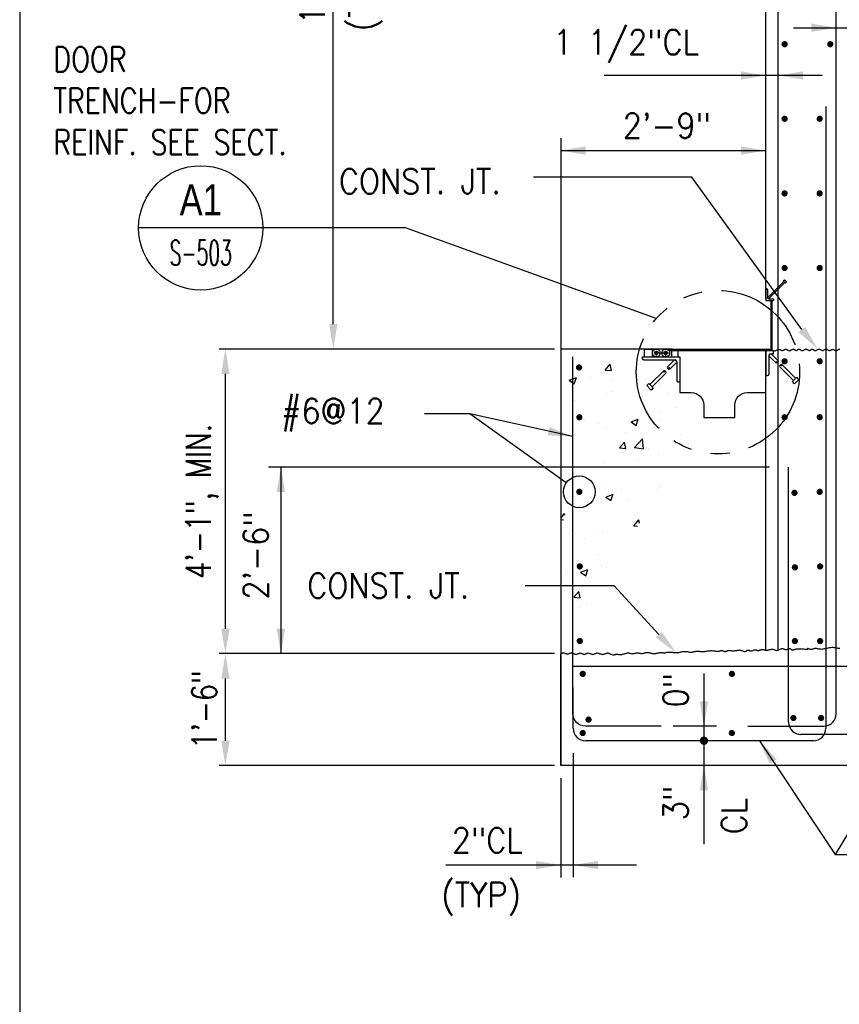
# Model space of a CAD drawing. Header units: inches. Extents: x -9715 to 32893, y -15613 to -1138.
# Tile 166 of 256: x 8851 to 8983, y -5866 to -5708. Entities that reach past the tile are written whole.
import ezdxf
from ezdxf.enums import TextEntityAlignment as Align

# ---------------------------------------------------------------- set-up
doc = ezdxf.new("R2010")
doc.units = ezdxf.units.IN
doc.header["$MEASUREMENT"] = 0
doc.linetypes.add('PHANTOM2', pattern=[1.25, 0.625, -0.125, 0.125, -0.125, 0.125, -0.125])
doc.layers.get('0').update_dxf_attribs({"color": 252})
doc.layers.get('DEFPOINTS').update_dxf_attribs({"color": 11})
for name, color, linetype in [('S-ANNO-TEXT', 2, 'Continuous'), ('S-WALL-RTWL', 2, 'Continuous'), ('S1', 2, 'Continuous'), ('S2', 7, 'Continuous'), ('S3', 4, 'Continuous'), ('S5', 1, 'Continuous'), ('S5R', 1, 'Continuous'), ('S6', 1, 'Continuous'), ('S7', 2, 'Continuous'), ('S7R', 2, 'Continuous')]:
    doc.layers.add(name, color=color, linetype=linetype)
doc.styles.add('125', font='romans.shx', dxfattribs={"width": 0.8, "height": 2})
doc.styles.add('DIM', font='ROMANS.shx', dxfattribs={"width": 0.8})
doc.styles.add('ROMANS', font='ROMANS.shx', dxfattribs={"width": 0.8})
doc.styles.get("Standard").update_dxf_attribs({"font": 'romans.shx', "width": 0.8})
doc.styles.add('TITTEXTL', font='swiss.ttf', dxfattribs={"width": 0.8})
doc.dimstyles.get("Standard").update_dxf_attribs({"dimtxt": 0.18, "dimasz": 0.18, "dimexe": 0.18, "dimexo": 0.0625, "dimgap": 0.09, "dimtad": 0, "dimtih": 1, "dimtoh": 1, "dimdec": 4, "dimzin": 0, "dimdsep": 46, "dimtxsty": 'Standard', "dimcen": 0.09, "dimadec": 0, "dimazin": 0, "dimtfac": 1, "dimtdec": 4, "dimtofl": 0, "dimtmove": 0, "dimatfit": 3, "dimfxl": 1, "dimtolj": 1, "dimtzin": 0, "dimarcsym": 0})

# ---------------------------------------------------------------- blocks, each defined once
blk = doc.blocks.new('*X713')
at = {"color": 0}
for p, q in [((1401.12, 1394.53), (1403.53, 1397.4)), ((1404.11, 1394.26), (1403.53, 1397.4)), ((1401.12, 1394.53), (1404.11, 1394.26)), ((1383.75, 1389.62), (1387.25, 1390.96)), ((1383.75, 1389.62), (1386.24, 1387.94)), ((1385.53, 1387.66), (1385.53, 1387.66)), ((1386.24, 1387.94), (1387.26, 1390.96)), ((1394.13, 1390.94), (1394.13, 1390.94)), ((1404.47, 1390.16), (1404.47, 1390.16)), ((1420.82, 1389.81), (1420.82, 1389.81)), ((1402.24, 1383.36), (1402.24, 1383.36)), ((1404.67, 1384.22), (1404.67, 1384.22)), ((1415.31, 1384.92), (1415.31, 1384.92)), ((1427.91, 1386.88), (1427.91, 1386.88)), ((1431.36, 1383.09), (1431.36, 1383.09)), ((1386.15, 1379.91), (1386.15, 1379.91)), ((1422.89, 1374.59), (1422.89, 1374.59)), ((1427.29, 1373.94), (1427.29, 1373.94)), ((1435.41, 1376.24), (1435.41, 1376.24)), ((1391.31, 1370.44), (1391.31, 1370.44)), ((1398.13, 1368.94), (1398.13, 1368.94)), ((1413.6, 1369.49), (1417.1, 1370.83)), ((1413.6, 1369.49), (1416.09, 1367.81)), ((1416.09, 1367.81), (1417.1, 1370.83)), ((1427.3, 1370.24), (1427.3, 1370.24)), ((1384.18, 1365.52), (1384.18, 1365.52)), ((1401.63, 1366.72), (1401.63, 1366.72)), ((1410.87, 1364.39), (1410.87, 1364.39)), ((1408.06, 1356.92), (1410.47, 1359.79)), ((1411.05, 1356.65), (1410.47, 1359.79)), ((1415.25, 1357.21), (1419.15, 1361.27)), ((1419.7, 1356.52), (1419.15, 1361.27)), ((1437.56, 1363.27), (1437.56, 1363.27)), ((1441.19, 1359.01), (1441.19, 1359.01)), ((1408.06, 1356.92), (1411.05, 1356.66)), ((1409.74, 1354.87), (1409.74, 1354.87)), ((1415.25, 1357.21), (1419.7, 1356.52)), ((1422.26, 1356.52), (1422.26, 1356.52)), ((1401.02, 1350.07), (1401.02, 1350.07)), ((1417.23, 1351.44), (1417.23, 1351.44)), ((1426.7, 1353.59), (1426.7, 1353.59)), ((1388.07, 1346.43), (1388.07, 1346.43)), ((1396.59, 1335.15), (1396.59, 1335.15)), ((1401.13, 1338.85), (1401.13, 1338.85)), ((1409.1, 1336.8), (1409.1, 1336.8)), ((1426.09, 1336.95), (1426.09, 1336.95)), ((1427.82, 1337.72), (1427.82, 1337.72)), ((1428.04, 1339.29), (1428.04, 1339.29)), ((1384.98, 1333.26), (1384.98, 1333.26)), ((1400.42, 1333.43), (1400.42, 1333.43)), ((1401.43, 1333.23), (1401.69, 1333.33)), ((1401.43, 1333.23), (1403.92, 1331.55)), ((1401.69, 1333.33), (1404.93, 1334.57)), ((1403.92, 1331.55), (1404.52, 1333.33)), ((1404.52, 1333.33), (1404.94, 1334.57)), ((1411.68, 1332.13), (1411.68, 1332.13)), ((1379.68, 1323.1), (1381.54, 1325.32)), ((1379.68, 1322.4), (1381.08, 1322.27)), ((1381.69, 1324.53), (1381.54, 1325.32)), ((1415, 1319.31), (1417.41, 1322.18)), ((1415.16, 1321.6), (1415.16, 1321.6)), ((1417.7, 1320.58), (1417.41, 1322.18)), ((1395.95, 1317.08), (1395.95, 1317.08)), ((1399.81, 1316.78), (1399.81, 1316.78)), ((1414.89, 1319.57), (1414.89, 1319.57)), ((1415, 1319.31), (1416.78, 1319.15)), ((1383.43, 1315.43), (1383.43, 1315.43)), ((1391.19, 1313.43), (1391.19, 1313.43)), ((1397.98, 1305.62), (1397.98, 1305.62)), ((1382.8, 1297.36), (1382.8, 1297.36)), ((1389.27, 1296.97), (1392.77, 1298.31)), ((1391.76, 1295.29), (1392.77, 1298.31)), ((1399.2, 1300.14), (1399.2, 1300.14)), ((1401.73, 1299.85), (1401.73, 1299.85)), ((1389.27, 1296.97), (1391.75, 1295.29)), ((1381.45, 1287.88), (1381.45, 1287.88)), ((1386.07, 1284.84), (1388.48, 1287.71)), ((1389.06, 1284.57), (1388.48, 1287.71)), ((1386.07, 1284.84), (1389.06, 1284.57)), ((1387.92, 1283.12), (1387.92, 1283.12)), ((1388.58, 1280.13), (1388.58, 1280.13)), ((1391.99, 1281.16), (1391.99, 1281.16)), ((1379.68, 1261.7), (1379.76, 1261.73))]:
    blk.add_line(p, q, dxfattribs=at)
blk = doc.blocks.new('Anno_Section_A2')
at = {"color": 0, "linetype": 'ByBlock', "lineweight": -2}
blk.add_line((2.5, 0), (-2.5, 0), dxfattribs=at)
blk.add_circle((0, 0), 2.5, dxfattribs=at)
at = {"color": 0, "linetype": 'ByBlock', "lineweight": -2, "style": 'ROMANS', "width": 0.8}
blk.add_attdef('NUMBER', text='', height=1, dxfattribs=at).set_placement((0, 0.5), align=Align.CENTER)
blk.add_attdef('SHEET', text='', height=0.75, dxfattribs=at).set_placement((0, -0.5), align=Align.TOP_CENTER)
blk = doc.blocks.new('*X401')
at = {"color": 0}
for p, q in [((3511.5, 1979.1), (3514.8, 1982.4)), ((3511.6, 1980.3), (3513.6, 1982.3)), ((3512.2, 1977.5), (3516.4, 1981.7)), ((3512.7, 1977), (3516.9, 1981.2)), ((3514.4, 1976.4), (3517.5, 1979.5)), ((3515.8, 1976.7), (3517.2, 1978.1))]:
    blk.add_line(p, q, dxfattribs=at)
blk = doc.blocks.new('*X400')
at = {"color": 0}
for p, q in [((3517.5, 1988.4), (3520.3, 1991.2)), ((3517.9, 1986.6), (3522, 1990.7)), ((3518.4, 1986), (3522.7, 1990.2)), ((3519.9, 1985.2), (3523.4, 1988.8)), ((3521, 1985.2), (3523.4, 1987.7))]:
    blk.add_line(p, q, dxfattribs=at)
blk = doc.blocks.new('*D714')
at = {"layer": 'DEFPOINTS', "color": 0}
for p in [(8884.44, -5761), (8938.4, -5761), (8936.4, -5810)]:
    blk.add_point(p, dxfattribs=at)
at = {"layer": 'S5', "color": 1}
for p, q in [((8937.4, -5761), (8883.44, -5761)), ((8884.44, -5806), (8884.44, -5765)), ((8935.4, -5810), (8883.44, -5810))]:
    blk.add_line(p, q, dxfattribs=at)
for points in [[(8883.77, -5765), (8885.11, -5765), (8884.44, -5761)], [(8883.77, -5806), (8885.11, -5806), (8884.44, -5810)]]:
    blk.add_solid(points, dxfattribs=at)
at = {"layer": 'S5', "color": 2, "insert": (8880.68, -5785.5), "char_height": 4, "attachment_point": 5, "rotation": 90, "style": 'DIM'}
blk.add_mtext('\\A1;4\'-1", MIN.', dxfattribs=at)
blk = doc.blocks.new('*D715')
at = {"layer": 'DEFPOINTS', "color": 0}
for p in [(8884.44, -5810), (8938.4, -5810), (8938.4, -5828)]:
    blk.add_point(p, dxfattribs=at)
at = {"layer": 'S5', "color": 1}
for p, q in [((8937.4, -5810), (8883.44, -5810)), ((8884.44, -5824), (8884.44, -5814)), ((8937.4, -5828), (8883.44, -5828))]:
    blk.add_line(p, q, dxfattribs=at)
for points in [[(8883.77, -5814), (8885.11, -5814), (8884.44, -5810)], [(8883.77, -5824), (8885.11, -5824), (8884.44, -5828)]]:
    blk.add_solid(points, dxfattribs=at)
at = {"layer": 'S5', "color": 2, "insert": (8881.06, -5819), "char_height": 4, "attachment_point": 5, "rotation": 90, "style": 'DIM'}
blk.add_mtext('\\A1;1\'-6"', dxfattribs=at)
blk = doc.blocks.new('*D716')
at = {"layer": 'DEFPOINTS', "color": 0}
for p in [(8901.8, -5641), (8971.4, -5641), (8938.4, -5761)]:
    blk.add_point(p, dxfattribs=at)
at = {"layer": 'S5', "color": 1}
for p, q in [((8970.4, -5641), (8900.8, -5641)), ((8901.8, -5757), (8901.8, -5645)), ((8937.4, -5761), (8900.8, -5761))]:
    blk.add_line(p, q, dxfattribs=at)
for points in [[(8901.13, -5645), (8902.46, -5645), (8901.8, -5641)], [(8901.13, -5757), (8902.46, -5757), (8901.8, -5761)]]:
    blk.add_solid(points, dxfattribs=at)
at = {"layer": 'S5', "color": 2, "insert": (8898.42, -5701), "char_height": 4, "attachment_point": 5, "rotation": 90, "style": 'DIM'}
blk.add_mtext('\\A1;10\'-0"', dxfattribs=at)

msp = doc.modelspace()

# ---------------------------------------------------------------- linework, layer by layer
at = {"layer": 'DEFPOINTS'}
msp.add_lwpolyline([(8851.33849, -5919.41933), (9811.33849, -5919.41933), (9811.33849, -5264.07533), (8851.33849, -5264.07533)], close=True, dxfattribs=at)
at = {"layer": 'S-WALL-RTWL', "color": 3}
msp.add_line((8971.40218, -5768.00324), (8971.40218, -5765.28112), dxfattribs=at)
msp.add_lwpolyline([(8957.56198, -5766.28768), (8957.56198, -5768.00324), (8959.40218, -5768.00324, -0.414213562), (8961.40218, -5770.00324), (8961.40218, -5772.00324), (8966.40218, -5772.00324), (8966.40218, -5770.00324, -0.414213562), (8968.40218, -5768.00324), (8971.40218, -5768.00324)], format="xyb", dxfattribs=at)
at = {"layer": 'S1', "color": 3}
for p, q in [((8971.40218, -5753.00324), (8971.40218, -5553.00324)), ((8956.40218, -5761.00324), (8938.40218, -5761.00324)), ((8938.40218, -5761.00324), (8938.40218, -5828.00324)), ((8971.40218, -5809.43129), (8971.40218, -5761.00324)), ((8971.40218, -5761.25488), (8972.39819, -5761.25488)), ((8938.40218, -5828.00324), (8938.40218, -5810.00324)), ((9072.40218, -5828.00324), (8938.40218, -5828.00324))]:
    msp.add_line(p, q, dxfattribs=at)
at = {"layer": 'S1', "color": 2}
for points in [[(8972.66038, -5761.25488), (8972.74407, -5761.28016), (8972.88861, -5761.28482), (8973.01842, -5761.25737), (8973.13566, -5761.20976), (8973.2425, -5761.15395), (8973.34109, -5761.1019), (8973.4336, -5761.06556), (8973.52188, -5761.05389), (8973.60655, -5761.06381), (8973.68791, -5761.08921), (8973.76626, -5761.12402), (8973.84192, -5761.16213), (8973.91519, -5761.19745), (8973.98638, -5761.2239), (8974.05579, -5761.23537), (8974.12375, -5761.22768), (8974.19066, -5761.20419), (8974.25697, -5761.17016), (8974.32309, -5761.13087), (8974.38946, -5761.09158), (8974.4565, -5761.05756), (8974.52464, -5761.03407), (8974.59432, -5761.02638), (8974.66584, -5761.03798), (8974.73908, -5761.06532), (8974.81379, -5761.10307), (8974.88972, -5761.1459), (8974.96664, -5761.18848), (8975.04429, -5761.22549), (8975.12243, -5761.25161), (8975.20081, -5761.2615), (8975.27919, -5761.25161), (8975.35726, -5761.22549), (8975.43471, -5761.18848), (8975.51125, -5761.1459), (8975.58656, -5761.10307), (8975.66034, -5761.06532), (8975.73229, -5761.03798), (8975.80208, -5761.02638), (8975.86952, -5761.03407), (8975.93475, -5761.05756), (8975.99803, -5761.09158), (8976.05958, -5761.13087), (8976.11967, -5761.17016), (8976.17853, -5761.20419), (8976.23641, -5761.22768), (8976.29356, -5761.23537), (8976.3502, -5761.22378), (8976.40654, -5761.19651), (8976.46275, -5761.15896), (8976.51903, -5761.1165), (8976.57555, -5761.07454), (8976.6325, -5761.03846), (8976.69007, -5761.01364), (8976.74843, -5761.00548), (8976.80777, -5761.01754), (8976.86827, -5761.04613), (8976.93013, -5761.08575), (8976.99351, -5761.13087), (8977.05861, -5761.176), (8977.12561, -5761.21561), (8977.19469, -5761.24421), (8977.26604, -5761.25627), (8977.33971, -5761.24811), (8977.41522, -5761.22329), (8977.49195, -5761.1872), (8977.56929, -5761.14524), (8977.64664, -5761.10279), (8977.72337, -5761.06524), (8977.79887, -5761.03797), (8977.87254, -5761.02638), (8977.94389, -5761.03408), (8978.01297, -5761.05764), (8978.07997, -5761.09186), (8978.14507, -5761.13153), (8978.20846, -5761.17144), (8978.27031, -5761.20639), (8978.33082, -5761.23118), (8978.39016, -5761.2406), (8978.44853, -5761.23118), (8978.50616, -5761.20639), (8978.56331, -5761.17144), (8978.62021, -5761.13153), (8978.67711, -5761.09186), (8978.73425, -5761.05764), (8978.79189, -5761.03408), (8978.85026, -5761.02638), (8978.90959, -5761.03797), (8978.97002, -5761.06524), (8979.03168, -5761.10279), (8979.09469, -5761.14524), (8979.15916, -5761.1872), (8979.22523, -5761.22329), (8979.29302, -5761.24811), (8979.36264, -5761.25627), (8979.43416, -5761.24421), (8979.50733, -5761.21561), (8979.58184, -5761.176), (8979.6574, -5761.13087), (8979.73369, -5761.08575), (8979.81041, -5761.04613), (8979.88725, -5761.01754), (8979.96391, -5761.00548), (8980.04011, -5761.01363), (8980.1157, -5761.03838), (8980.19055, -5761.07427), (8980.26455, -5761.11585), (8980.33756, -5761.15768), (8980.40947, -5761.19431), (8980.48016, -5761.22028), (8980.5495, -5761.23015), (8980.61745, -5761.22027), (8980.68429, -5761.19423), (8980.7504, -5761.15741), (8980.81615, -5761.1152), (8980.88189, -5761.07299), (8980.948, -5761.03617), (8981.01485, -5761.01013), (8981.0828, -5761.00025), (8981.1521, -5761.01015), (8981.2225, -5761.03634), (8981.29363, -5761.07354), (8981.36513, -5761.1165), (8981.43664, -5761.15996), (8981.50777, -5761.19863), (8981.57817, -5761.22727), (8981.64747, -5761.2406), (8981.71541, -5761.23508), (8981.78218, -5761.21406), (8981.8481, -5761.18264), (8981.91346, -5761.1459), (8981.97859, -5761.1089), (8982.04377, -5761.07675), (8982.10932, -5761.05451), (8982.17554, -5761.04728), (8982.24265, -5761.05842), (8982.3105, -5761.0845), (8982.37884, -5761.12038), (8982.44742, -5761.16092), (8982.516, -5761.20096), (8982.58434, -5761.23537), (8982.65218, -5761.25901), (8982.7193, -5761.26672), (8982.78548, -5761.25511), (8982.85074, -5761.2277), (8982.91515, -5761.18976), (8982.97876, -5761.14655), (8983.04163, -5761.10334), (8983.10383, -5761.0654), (8983.16542, -5761.03799), (8983.22645, -5761.02638), (8983.28706, -5761.03407)], [(8938.40218, -5810.00324), (8938.5595, -5809.8994), (8938.70125, -5809.85), (8938.8298, -5809.84343), (8938.9475, -5809.86805), (8939.05672, -5809.91223), (8939.15983, -5809.96435), (8939.2592, -5810.01278), (8939.35717, -5810.04588), (8939.45566, -5810.05497), (8939.55463, -5810.04318), (8939.65361, -5810.01656), (8939.75209, -5809.98119), (8939.8496, -5809.94312), (8939.94563, -5809.90842), (8940.0397, -5809.88315), (8940.13132, -5809.87338), (8940.22019, -5809.88327), (8940.30679, -5809.9094), (8940.3918, -5809.94643), (8940.47589, -5809.98903), (8940.55973, -5810.03188), (8940.64401, -5810.06964), (8940.72938, -5810.09699), (8940.81654, -5810.1086), (8940.90591, -5810.10089), (8940.997, -5810.07732), (8941.08907, -5810.04309), (8941.18138, -5810.0034), (8941.2732, -5809.96348), (8941.3638, -5809.92851), (8941.45243, -5809.90371), (8941.53837, -5809.89429), (8941.6211, -5809.90372), (8941.70102, -5809.92859), (8941.77872, -5809.96375), (8941.85483, -5810.00406), (8941.92996, -5810.04436), (8942.00472, -5810.07953), (8942.07973, -5810.10439), (8942.1556, -5810.11383), (8942.23284, -5810.10439), (8942.31162, -5810.07953), (8942.39199, -5810.04436), (8942.47401, -5810.00406), (8942.55776, -5809.96375), (8942.64328, -5809.92859), (8942.73063, -5809.90372), (8942.81989, -5809.89429), (8942.91102, -5809.90372), (8943.00362, -5809.92859), (8943.0972, -5809.96375), (8943.19127, -5810.00406), (8943.28534, -5810.04436), (8943.37892, -5810.07953), (8943.47152, -5810.10439), (8943.56265, -5810.11383), (8943.65203, -5810.10439), (8943.74025, -5810.07953), (8943.8281, -5810.04436), (8943.91638, -5810.00406), (8944.00588, -5809.96375), (8944.09741, -5809.92859), (8944.19175, -5809.90372), (8944.28972, -5809.89429), (8944.39181, -5809.90372), (8944.49739, -5809.92859), (8944.60555, -5809.96375), (8944.71536, -5810.00406), (8944.82591, -5810.04436), (8944.93628, -5810.07953), (8945.04554, -5810.10439), (8945.15278, -5810.11383), (8945.2573, -5810.10439), (8945.35931, -5810.07953), (8945.45924, -5810.04436), (8945.55751, -5810.00406), (8945.65455, -5809.96375), (8945.7508, -5809.92859), (8945.84668, -5809.90372), (8945.94262, -5809.89429), (8946.03893, -5809.90383), (8946.13547, -5809.92945), (8946.23197, -5809.96664), (8946.32817, -5810.0109), (8946.42379, -5810.05773), (8946.51858, -5810.10262), (8946.61227, -5810.14107), (8946.70459, -5810.16858), (8946.7954, -5810.18189), (8946.88504, -5810.18281), (8946.97398, -5810.1744), (8947.06267, -5810.15969), (8947.15158, -5810.14176), (8947.24118, -5810.12365), (8947.33192, -5810.10842), (8947.42427, -5810.09912), (8947.51863, -5810.09787), (8947.61514, -5810.10298), (8947.71387, -5810.11183), (8947.81491, -5810.1218), (8947.91833, -5810.13026), (8948.0242, -5810.13459), (8948.13262, -5810.13217), (8948.24365, -5810.12036), (8948.35719, -5810.09755), (8948.47244, -5810.06605), (8948.58841, -5810.02921), (8948.7041, -5809.99033), (8948.81854, -5809.95275), (8948.93073, -5809.9198), (8949.03969, -5809.89479), (8949.14443, -5809.88106), (8949.24432, -5809.88081), (8949.34018, -5809.8918), (8949.43316, -5809.91064), (8949.52445, -5809.93398), (8949.61521, -5809.95845), (8949.70661, -5809.98067), (8949.79981, -5809.99729), (8949.896, -5810.00492), (8949.99597, -5810.00126), (8950.09905, -5809.9882), (8950.2042, -5809.96869), (8950.31037, -5809.94568), (8950.41653, -5809.92211), (8950.52163, -5809.90093), (8950.62464, -5809.8851), (8950.72452, -5809.87754), (8950.82056, -5809.88024), (8950.91347, -5809.89123), (8951.00428, -5809.90755), (8951.09403, -5809.92627), (8951.18378, -5809.94443), (8951.27455, -5809.95909), (8951.36739, -5809.96729), (8951.46333, -5809.9661), (8951.56318, -5809.95361), (8951.6667, -5809.93212), (8951.77342, -5809.90499), (8951.88286, -5809.87556), (8951.99457, -5809.8472), (8952.10805, -5809.82324), (8952.22284, -5809.80704), (8952.33846, -5809.80195), (8952.45457, -5809.81018), (8952.57138, -5809.82938), (8952.6892, -5809.85608), (8952.80838, -5809.88677), (8952.92923, -5809.91799), (8953.05211, -5809.94622), (8953.17733, -5809.96801), (8953.30523, -5809.97984), (8953.43588, -5809.97929), (8953.56836, -5809.96813), (8953.70148, -5809.94916), (8953.83406, -5809.92519), (8953.96492, -5809.89903), (8954.09286, -5809.87351), (8954.21672, -5809.85143), (8954.3353, -5809.8356), (8954.44775, -5809.82801), (8954.55452, -5809.82738), (8954.6564, -5809.83161), (8954.75418, -5809.83858), (8954.84863, -5809.84619), (8954.94053, -5809.85233), (8955.03068, -5809.8549), (8955.11985, -5809.85178), (8955.20891, -5809.8416), (8955.29909, -5809.82582), (8955.39169, -5809.80665), (8955.48802, -5809.78627), (8955.58939, -5809.76687), (8955.6971, -5809.75066), (8955.81246, -5809.73983), (8955.93678, -5809.73656), (8956.07086, -5809.74224), (8956.21347, -5809.75494), (8956.36287, -5809.77192), (8956.51731, -5809.79045), (8956.67507, -5809.80779), (8956.83441, -5809.82119), (8956.99357, -5809.82791), (8957.15084, -5809.82522), (8957.30483, -5809.81137), (8957.45568, -5809.78854), (8957.60388, -5809.75994), (8957.74992, -5809.72875), (8957.89431, -5809.69816), (8958.03754, -5809.67136), (8958.18011, -5809.65152), (8958.32251, -5809.64185), (8958.46508, -5809.64444), (8958.60748, -5809.65705), (8958.7492, -5809.67636), (8958.88976, -5809.69904), (8959.02865, -5809.72175), (8959.16537, -5809.74119), (8959.29942, -5809.75401), (8959.4303, -5809.75689), (8959.55762, -5809.74759), (8959.6815, -5809.72822), (8959.80214, -5809.70197), (8959.91977, -5809.67204), (8960.0346, -5809.64162), (8960.14685, -5809.61391), (8960.25675, -5809.59211), (8960.3645, -5809.5794), (8960.47053, -5809.57795), (8960.5761, -5809.58584), (8960.68266, -5809.60011), (8960.79168, -5809.61779), (8960.9046, -5809.63594), (8961.0229, -5809.65158), (8961.14801, -5809.66177), (8961.28142, -5809.66354), (8961.42405, -5809.65491), (8961.57483, -5809.63772), (8961.73215, -5809.61481), (8961.89441, -5809.58899), (8962.06001, -5809.56309), (8962.22735, -5809.53993), (8962.39483, -5809.52234), (8962.56084, -5809.51312), (8962.7239, -5809.51418), (8962.883, -5809.52369), (8963.03723, -5809.53889), (8963.18568, -5809.55701), (8963.32745, -5809.5753), (8963.46164, -5809.59099), (8963.58734, -5809.60132), (8963.70365, -5809.60354), (8963.81002, -5809.59585), (8963.90728, -5809.58032), (8963.99663, -5809.55997), (8964.07925, -5809.53784), (8964.15633, -5809.51697), (8964.22906, -5809.50037), (8964.29863, -5809.49109), (8964.36623, -5809.49215), (8964.43283, -5809.50548), (8964.49857, -5809.52857), (8964.56334, -5809.55781), (8964.62705, -5809.58958), (8964.68963, -5809.62026), (8964.75098, -5809.64624), (8964.81101, -5809.66391), (8964.86963, -5809.66965), (8964.92696, -5809.66104), (8964.984, -5809.64047), (8965.04195, -5809.61153), (8965.102, -5809.57781), (8965.16537, -5809.5429), (8965.23325, -5809.51037), (8965.30685, -5809.48383), (8965.38737, -5809.46686), (8965.47566, -5809.46193), (8965.57116, -5809.46713), (8965.67296, -5809.4794), (8965.78016, -5809.49571), (8965.89183, -5809.51303), (8966.00707, -5809.52831), (8966.12498, -5809.53851), (8966.24463, -5809.54061), (8966.36521, -5809.53259), (8966.48629, -5809.51662), (8966.60754, -5809.49593), (8966.72861, -5809.4737), (8966.84916, -5809.45316), (8966.96886, -5809.43751), (8967.08736, -5809.42996), (8967.20434, -5809.43372), (8967.31939, -5809.45079), (8967.43193, -5809.47836), (8967.54128, -5809.51241), (8967.64679, -5809.54891), (8967.74781, -5809.58386), (8967.84368, -5809.61323), (8967.93374, -5809.63301), (8968.01734, -5809.63917), (8968.0941, -5809.62908), (8968.16483, -5809.60565), (8968.2306, -5809.57316), (8968.29249, -5809.53589), (8968.35159, -5809.49813), (8968.40897, -5809.46418), (8968.46572, -5809.43831), (8968.52291, -5809.42481), (8968.58147, -5809.42658), (8968.64175, -5809.44097), (8968.7039, -5809.46394), (8968.76812, -5809.49146), (8968.83458, -5809.51947), (8968.90345, -5809.54394), (8968.97492, -5809.56084), (8969.04917, -5809.56612), (8969.12617, -5809.55705), (8969.20511, -5809.5361), (8969.28496, -5809.50706), (8969.3647, -5809.47371), (8969.44331, -5809.43983), (8969.51978, -5809.40921), (8969.59308, -5809.38562), (8969.6622, -5809.37284), (8969.72647, -5809.37345), (8969.78669, -5809.38516), (8969.84405, -5809.40444), (8969.89969, -5809.42781), (8969.95479, -5809.45174), (8970.01052, -5809.47274), (8970.06803, -5809.48729), (8970.1285, -5809.49189), (8970.19292, -5809.48418), (8970.26153, -5809.46634), (8970.33444, -5809.44171), (8970.41171, -5809.41364), (8970.49344, -5809.38546), (8970.5797, -5809.3605), (8970.67058, -5809.34211), (8970.76616, -5809.33362), (8970.86638, -5809.33724), (8970.9706, -5809.35064), (8971.07804, -5809.37035), (8971.18792, -5809.39293), (8971.29945, -5809.41491), (8971.41186, -5809.43284), (8971.52436, -5809.44324), (8971.63617, -5809.44268), (8971.74661, -5809.42893), (8971.8554, -5809.40478), (8971.96236, -5809.37428), (8972.06732, -5809.34147), (8972.17009, -5809.31037), (8972.2705, -5809.28505), (8972.36836, -5809.26952), (8972.46351, -5809.26784), (8972.55593, -5809.28254), (8972.6463, -5809.31024), (8972.73548, -5809.34604), (8972.82433, -5809.38505), (8972.91369, -5809.42237), (8973.00441, -5809.45312), (8973.09736, -5809.47241), (8973.19339, -5809.47534), (8973.29299, -5809.45871), (8973.39526, -5809.426), (8973.49893, -5809.38241), (8973.60273, -5809.33312), (8973.70541, -5809.28329), (8973.8057, -5809.23811), (8973.90233, -5809.20277), (8973.99404, -5809.18243), (8974.08, -5809.18065), (8974.16104, -5809.19444), (8974.23847, -5809.21916), (8974.31354, -5809.25021), (8974.38754, -5809.28295), (8974.46174, -5809.31277), (8974.53743, -5809.33503), (8974.61588, -5809.34512), (8974.6979, -5809.33989), (8974.78239, -5809.32208), (8974.86778, -5809.29589), (8974.95252, -5809.26555), (8975.03503, -5809.23526), (8975.11375, -5809.20924), (8975.1871, -5809.1917), (8975.25354, -5809.18685), (8975.31211, -5809.19751), (8975.36446, -5809.22084), (8975.41284, -5809.25262), (8975.45952, -5809.28861), (8975.50675, -5809.32459), (8975.5568, -5809.35632), (8975.61193, -5809.37959), (8975.67441, -5809.39014), (8975.74634, -5809.38512), (8975.82923, -5809.36708), (8975.92447, -5809.33992), (8976.03339, -5809.30756), (8976.15738, -5809.27391), (8976.29779, -5809.24288), (8976.45598, -5809.21838), (8976.63333, -5809.20432), (8976.82959, -5809.20336), (8977.0381, -5809.21316), (8977.25061, -5809.23015), (8977.45886, -5809.25074), (8977.65459, -5809.27134), (8977.82954, -5809.28837), (8977.97546, -5809.29825), (8978.08409, -5809.29739), (8978.15005, -5809.28344), (8978.17947, -5809.25904), (8978.18136, -5809.22806), (8978.16475, -5809.19436), (8978.13864, -5809.16182), (8978.11206, -5809.1343), (8978.09401, -5809.11567), (8978.09351, -5809.1098), (8978.11739, -5809.11922), (8978.16377, -5809.14114), (8978.22857, -5809.17138), (8978.30774, -5809.20582), (8978.3972, -5809.24029), (8978.49288, -5809.27067), (8978.59072, -5809.29278), (8978.68664, -5809.3025), (8978.77757, -5809.29702), (8978.86428, -5809.27899), (8978.94855, -5809.25239), (8979.03215, -5809.22122), (8979.11685, -5809.18946), (8979.20442, -5809.16111), (8979.29663, -5809.14016), (8979.39525, -5809.1306), (8979.50178, -5809.13506), (8979.61673, -5809.15075), (8979.74031, -5809.17351), (8979.87275, -5809.19918), (8980.01428, -5809.22363), (8980.16514, -5809.24268), (8980.32554, -5809.25218), (8980.49573, -5809.24799), (8980.67548, -5809.2274), (8980.86289, -5809.19355), (8981.05558, -5809.15106), (8981.2512, -5809.1045), (8981.44739, -5809.05849), (8981.6418, -5809.01761), (8981.83205, -5808.98648), (8982.0158, -5808.96969), (8982.19132, -5808.97033), (8982.35946, -5808.98544), (8982.52167, -5809.01056), (8982.67944, -5809.04123), (8982.83424, -5809.07299), (8982.98754, -5809.10137), (8983.14083, -5809.1219), (8983.29556, -5809.13013)]]:
    msp.add_lwpolyline(points, dxfattribs=at)
at = {"layer": 'S2', "color": 4}
for p, q in [((8971.66239, -5752.76425), (8974.3076, -5750.11904)), ((8971.84033, -5752.94219), (8974.48553, -5750.29698)), ((8974.21863, -5750.03008), (8974.39657, -5749.85214)), ((8974.5745, -5750.38595), (8974.21863, -5750.03008)), ((8974.75244, -5750.20801), (8974.39657, -5749.85214)), ((8974.5745, -5750.38595), (8974.75244, -5750.20801)), ((8971.40218, -5751.18928), (8971.40218, -5753.2024)), ((8971.65382, -5751.44092), (8971.65382, -5752.69912)), ((8971.40218, -5753.2024), (8972.66038, -5753.2024)), ((8971.90546, -5752.95076), (8972.66038, -5752.95076)), ((8972.28292, -5761.25488), (8972.28292, -5753.2024)), ((8972.40874, -5761.25488), (8972.40874, -5753.2024)), ((8972.66038, -5752.95076), (8972.66038, -5753.2024)), ((8951.90008, -5761.00324), (8953.15828, -5761.00324)), ((8951.90008, -5762.26144), (8951.90008, -5761.00324)), ((8953.15828, -5762.26144), (8953.15828, -5761.00324)), ((8955.8005, -5761.00324), (8972.03128, -5761.00324)), ((8955.8005, -5761.25488), (8955.8005, -5761.00324)), ((8955.8005, -5761.25488), (8971.40218, -5761.25488)), ((8956.30378, -5762.26144), (8956.30378, -5761.25488)), ((8957.31034, -5762.26144), (8957.31034, -5761.25488)), ((8971.40218, -5761.25488), (8971.40218, -5765.28112)), ((8971.40218, -5761.25488), (8972.53456, -5761.25488)), ((8971.40218, -5761.25488), (8972.66038, -5761.25488)), ((8972.03128, -5761.25488), (8972.03128, -5761.00324)), ((8972.1571, -5761.75816), (8972.66038, -5761.75816)), ((8973.38138, -5762.87821), (8972.26133, -5761.75816)), ((8972.66038, -5761.75816), (8972.66038, -5761.25488)), ((8951.52262, -5762.26144), (8957.56198, -5762.26144)), ((8951.52262, -5762.26144), (8951.52262, -5762.51308)), ((8951.77426, -5762.76472), (8956.80706, -5762.76472)), ((8955.58277, -5763.88477), (8956.70282, -5762.76472)), ((8955.93865, -5764.24064), (8957.0587, -5763.12059)), ((8957.0587, -5763.01636), (8957.0587, -5766.03604)), ((8957.56198, -5762.26144), (8957.56198, -5766.28768)), ((8971.90546, -5762.0098), (8971.90546, -5765.02948)), ((8973.02551, -5763.23408), (8971.90546, -5762.11403)), ((8952.76234, -5766.7052), (8954.96637, -5764.50117)), ((8953.11822, -5767.06108), (8955.32224, -5764.85705)), ((8975.84594, -5766.05452), (8973.64191, -5763.85049)), ((8976.20181, -5765.69864), (8973.99778, -5763.49461)), ((8952.22853, -5766.88314), (8952.58441, -5766.52727)), ((8953.29615, -5767.23901), (8952.58441, -5766.52727)), ((8957.31034, -5766.28768), (8957.56198, -5766.28768)), ((8971.40218, -5765.28112), (8971.65382, -5765.28112)), ((8975.668, -5766.23245), (8976.37975, -5765.52071)), ((8976.02387, -5766.58832), (8975.668, -5766.23245)), ((8976.02387, -5766.58832), (8976.73562, -5765.87658)), ((8976.73562, -5765.87658), (8976.37975, -5765.52071)), ((8952.94028, -5767.59488), (8952.22853, -5766.88314)), ((8953.29615, -5767.23901), (8952.94028, -5767.59488))]:
    msp.add_line(p, q, dxfattribs=at)
for centre, radius in [((8953.78738, -5761.63234), 0.6291), ((8953.78738, -5761.63234), 0.28309), ((8953.78738, -5761.63234), 0.25164), ((8955.29722, -5761.63234), 0.6291), ((8955.29722, -5761.63234), 0.28309), ((8955.29722, -5761.63234), 0.25164), ((8973.11447, -5763.14512), 0.12582), ((8955.05534, -5764.59014), 0.12582), ((8955.84968, -5764.15168), 0.12582), ((8973.90881, -5763.58358), 0.12582)]:
    msp.add_circle(centre, radius, dxfattribs=at)
for centre, radius, start, end in [((8971.40218, -5751.44092), 0.25164, 0, 90), ((8971.90546, -5752.69912), 0.25164, 180, 270), ((8972.1571, -5762.0098), 0.25164, 90, 180), ((8951.77426, -5762.51308), 0.25164, 180, 270), ((8956.80706, -5763.01636), 0.25164, 0, 90), ((8973.29241, -5762.96718), 0.12582, 225, 45), ((8955.23328, -5764.76808), 0.12582, 315, 135), ((8955.67174, -5763.97374), 0.12582, 135, 315), ((8973.73088, -5763.76152), 0.12582, 45, 225), ((8957.31034, -5766.03604), 0.25164, 180, 270), ((8971.65382, -5765.02948), 0.25164, 270, 0)]:
    msp.add_arc(centre, radius, start, end, dxfattribs=at)
at = {"layer": 'S3', "color": 4}
for p, q in [((8973.40218, -5809.4231), (8973.40218, -5554.00324)), ((8981.06183, -5722.00324), (8981.06183, -5822.00324)), ((8975.05808, -5821.00324), (8975.05808, -5780.00324)), ((8940.40218, -5812.00324), (9070.40218, -5812.00324)), ((8940.40218, -5822.00324), (8940.40218, -5815.43257)), ((9068.40218, -5823.00324), (8977.05808, -5823.00324)), ((8979.06183, -5824.00324), (8942.40218, -5824.00324))]:
    msp.add_line(p, q, dxfattribs=at)
at = {"layer": 'S3'}
msp.add_line((8940.40218, -5822.00324), (8940.40218, -5822.00324), dxfattribs=at)
at = {"layer": 'S3', "color": 4}
for points in [[(8968.53282, -5821.65912), (8980.7201, -5821.65912, 0.414213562), (8982.7201, -5819.65912), (8982.7201, -5554.00324)], [(8954.55591, -5821.65912), (8942.36863, -5821.65912, -0.414213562), (8940.36863, -5819.65912), (8940.36863, -5762.25969)]]:
    msp.add_lwpolyline(points, format="xyb", dxfattribs=at)
at = {"layer": 'S3', "const_width": 0.5}
for points in [[(8974.1718, -5711.9702, 1), (8974.6718, -5711.9702, 1)], [(8981.52786, -5711.9702, 1), (8982.02786, -5711.9702, 1)], [(8974.1718, -5723.9702, 1), (8974.6718, -5723.9702, 1)], [(8979.82169, -5723.9702, 1), (8980.32169, -5723.9702, 1)], [(8974.1718, -5735.9702, 1), (8974.6718, -5735.9702, 1)], [(8979.82169, -5735.9702, 1), (8980.32169, -5735.9702, 1)], [(8974.1718, -5747.9702, 1), (8974.6718, -5747.9702, 1)], [(8979.82169, -5747.9702, 1), (8980.32169, -5747.9702, 1)], [(8974.1718, -5762.9702, 1), (8974.6718, -5762.9702, 1)], [(8979.82169, -5762.9702, 1), (8980.32169, -5762.9702, 1)], [(8941.10252, -5763.96867, 1), (8941.60252, -5763.96867, 1)], [(8941.15252, -5771.9702, 1), (8941.65252, -5771.9702, 1)], [(8974.1718, -5771.9702, 1), (8974.6718, -5771.9702, 1)], [(8979.82169, -5771.9702, 1), (8980.32169, -5771.9702, 1)], [(8941.15252, -5783.9702, 1), (8941.65252, -5783.9702, 1)], [(8975.76242, -5784.12781, 1), (8976.26242, -5784.12781, 1)], [(8979.82169, -5783.9702, 1), (8980.32169, -5783.9702, 1)], [(8941.22058, -5795.9702, 1), (8941.72058, -5795.9702, 1)], [(8975.83048, -5796.12781, 1), (8976.33048, -5796.12781, 1)], [(8979.88974, -5795.9702, 1), (8980.38974, -5795.9702, 1)], [(8941.22058, -5807.9702, 1), (8941.72058, -5807.9702, 1)], [(8975.83048, -5807.9702, 1), (8976.33048, -5807.9702, 1)], [(8979.88974, -5807.9702, 1), (8980.38974, -5807.9702, 1)], [(8941.68995, -5813.25433, 1), (8942.18995, -5813.25433, 1)], [(8965.68995, -5813.25433, 1), (8966.18995, -5813.25433, 1)], [(8942.62377, -5820.60653, 1), (8943.12377, -5820.60653, 1)], [(8975.5929, -5820.34921, 1), (8976.0929, -5820.34921, 1)], [(8980.04702, -5820.34921, 1), (8980.54702, -5820.34921, 1)], [(8941.68995, -5822.76964, 1), (8942.18995, -5822.76964, 1)], [(8965.68995, -5822.76964, 1), (8966.18995, -5822.76964, 1)]]:
    msp.add_lwpolyline(points, format="xyb", close=True, dxfattribs=at)
at = {"layer": 'S3', "color": 4}
for centre, start, end in [((8977.05808, -5821.00324), 180, 270), ((8942.40218, -5822.00324), 180, 270), ((8979.06183, -5822.00324), 270, 0)]:
    msp.add_arc(centre, 2, start, end, dxfattribs=at)
at = {"layer": 'S5'}
for p, q in [((8938.40218, -5727.07543), (8938.40218, -5808.00324)), ((8938.40218, -5729.07543), (8971.40218, -5729.07543)), ((8971.96993, -5780.00324), (8891.37, -5780.00324)), ((8893.37, -5780.00324), (8893.37, -5810.00324)), ((8963.44362, -5821.65912), (8956.48684, -5821.65912))]:
    msp.add_line(p, q, dxfattribs=at)
at = {"layer": 'S5', "color": 1}
for p, q in [((8953.44231, -5761.63234), (8954.28804, -5761.63234)), ((8953.78738, -5762.0507), (8953.78738, -5761.29005)), ((8954.76164, -5761.63234), (8955.74269, -5761.63234)), ((8955.29722, -5762.0845), (8955.29722, -5761.29005))]:
    msp.add_line(p, q, dxfattribs=at)
at = {"layer": 'S5'}
for points in [[(8942.40218, -5729.7421), (8942.40218, -5728.40876), (8938.40218, -5729.07543)], [(8967.40218, -5729.7421), (8967.40218, -5728.40876), (8971.40218, -5729.07543)], [(8894.03666, -5784.00324), (8892.70333, -5784.00324), (8893.37, -5780.00324)], [(8894.03666, -5806.00324), (8892.70333, -5806.00324), (8893.37, -5810.00324)]]:
    msp.add_solid(points, dxfattribs=at)
at = {"layer": 'S5R'}
for p, q in [((8975.87121, -5709.3235), (8994.40218, -5709.3235)), ((8963.40218, -5717.00324), (8945.40218, -5717.00324)), ((8980.47236, -5717.00324), (8963.40218, -5717.00324)), ((8961.44362, -5813.1835), (8961.44362, -5840.65117))]:
    msp.add_line(p, q, dxfattribs=at)
at = {"layer": 'S5R', "color": 1}
for p, q in [((8940.40218, -5825.9878), (8940.40218, -5845.97833)), ((8938.40218, -5830.00324), (8938.40218, -5846.00324)), ((8950.57846, -5844.00324), (8919.91361, -5844.00324))]:
    msp.add_line(p, q, dxfattribs=at)
at = {"layer": 'S5R', "color": 1, "const_width": 0.66667}
msp.add_lwpolyline([(8961.11029, -5824.00324, 1), (8961.77696, -5824.00324, 1)], format="xyb", close=True, dxfattribs=at)
at = {"layer": 'S5R'}
for points in [[(8978.7201, -5709.99017), (8978.7201, -5708.65684), (8982.7201, -5709.3235)], [(8967.40218, -5717.66991), (8967.40218, -5716.33658), (8971.40218, -5717.00324)], [(8977.40218, -5717.66991), (8977.40218, -5716.33658), (8973.40218, -5717.00324)], [(8962.11029, -5817.65912), (8960.77696, -5817.65912), (8961.44362, -5821.65912)], [(8962.11029, -5832.00324), (8960.77696, -5832.00324), (8961.44362, -5828.00324)]]:
    msp.add_solid(points, dxfattribs=at)
at = {"layer": 'S5R', "color": 1}
for points in [[(8934.40218, -5843.33658), (8934.40218, -5844.66991), (8938.40218, -5844.00324)], [(8944.40218, -5844.66991), (8944.40218, -5843.33658), (8940.40218, -5844.00324)]]:
    msp.add_solid(points, dxfattribs=at)
at = {"layer": 'S7', "color": 1}
for p, q in [((8959.50215, -5733.378), (8934.02632, -5733.378)), ((8977.19194, -5757.87375), (8959.50215, -5733.378)), ((8913.43546, -5741.51504), (8890.47477, -5741.51504)), ((8953.7667, -5756.11441), (8913.43546, -5741.51504)), ((8946.9934, -5799.09033), (8932.67032, -5799.09033)), ((8954.17415, -5806.93186), (8946.9934, -5799.09033))]:
    msp.add_line(p, q, dxfattribs=at)
at = {"layer": 'S7', "color": 1, "linetype": 'PHANTOM2', "ltscale": 25}
msp.add_circle((8963.70089, -5764.71971), 13.14303, dxfattribs=at)
at = {"layer": 'S7', "color": 1}
for points in [[(8977.70671, -5757.45013), (8976.67717, -5758.29738), (8979.73369, -5760.96236)], [(8954.65642, -5806.47158), (8953.69188, -5807.39215), (8956.93586, -5809.82547)]]:
    msp.add_solid(points, dxfattribs=at)
at = {"layer": 'S7R', "color": 1}
for p, q in [((8923.78192, -5771.44497), (8916.49204, -5771.44497)), ((8939.29672, -5782.53154), (8923.78192, -5771.44497)), ((8940.36863, -5775.0811), (8923.78192, -5771.44497)), ((8970.36282, -5824.00324), (8982.58568, -5842.32676)), ((8992.07752, -5826.4372), (8982.58568, -5842.32676)), ((8982.58568, -5842.32676), (8992.29659, -5842.32676))]:
    msp.add_line(p, q, dxfattribs=at)
msp.add_circle((8941.40252, -5783.9702), 2.55032, dxfattribs=at)
for points in [[(8936.60417, -5773.57336), (8936.31866, -5774.87577), (8940.36863, -5775.0811)], [(8972.02793, -5827.70079), (8973.13713, -5826.96089), (8970.36282, -5824.00324)]]:
    msp.add_solid(points, dxfattribs=at)

# ---------------------------------------------------------------- block references
at = {"layer": 'S-ANNO-TEXT'}
ref = msp.add_blockref('Anno_Section_A2', (8880.47477, -5741.51504), dxfattribs=dict(at, xscale=3.999999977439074, yscale=3.999999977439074, zscale=3.999999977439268))
ref.add_attrib('NUMBER', 'A1', dxfattribs={"layer": '0', "color": 0, "linetype": 'ByBlock', "lineweight": -2, "height": 5, "style": 'TITTEXTL', "width": 0.796875}).set_placement((8880.47477, -5739.51504, 83.33333), align=Align.CENTER)
ref.add_attrib('SHEET', 'S-503', dxfattribs={"layer": '0', "color": 0, "linetype": 'ByBlock', "lineweight": -2, "height": 4, "style": 'ROMANS', "width": 0.55}).set_placement((8880.47477, -5743.51504, 83.33333), align=Align.TOP_CENTER)
at = {"layer": 'S6', "color": 1, "xscale": 0.3333333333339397, "yscale": 0.3333333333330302, "zscale": 0.3333333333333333}
msp.add_blockref('*X713', (8478.50828, -6229.21989), dxfattribs=at)
at = {"layer": 'S6', "color": 1, "xscale": 0.04193999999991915, "yscale": 0.04194000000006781, "zscale": 0.04194, "rotation": 135}
for name, p in [('*X400', (9118.41988, -5810.03227)), ('*X401', (9118.7772, -5809.67495))]:
    msp.add_blockref(name, p, dxfattribs=at)

# ---------------------------------------------------------------- texts
at = {"layer": 'S-ANNO-TEXT', "style": '125', "width": 0.9}
for s, p in [('(TYP)', (8908.35888, -5709.89913)), ('2\'-6"', (8891.34177, -5801.31795)), ('0"', (8958.89958, -5818.66478)), ('3"', (8958.89958, -5836.79269)), ('CL', (8968.27743, -5839.06721))]:
    msp.add_text(s, height=4, rotation=90, dxfattribs=at).set_placement(p)
for s, p in [('1 1/2"CL', (8937.19531, -5713.64056)), ('2\'-9"', (8948.37434, -5727.07543)), ('CONST. JT.', (8902.70045, -5736.01298)), ('#6@12', (8893.42577, -5772.95605)), ('CONST. JT.', (8897.6071, -5801.07122)), ('2"CL', (8920.87453, -5842.02118)), ('(TYP)', (8919.20752, -5850.79901))]:
    msp.add_text(s, height=4, dxfattribs=at).set_placement(p)
at = {"layer": 'S-ANNO-TEXT', "insert": (8856.74733, -5712.39318), "char_height": 4, "width": 41.1375174, "attachment_point": 1, "style": '125'}
msp.add_mtext('DOOR TRENCH-FOR REINF. SEE SECT.        ', dxfattribs=at)

# ---------------------------------------------------------------- dimensions: what is measured, and where the dimension line sits
at = {"layer": 'S5'}
for base, p1, p2, picture, middle in [((8901.79723, -5641.00324), (8938.40218, -5761.00324), (8971.40218, -5641.00324), '*D716', (8898.41628, -5701.00324)), ((8884.43862, -5810.00324), (8938.40218, -5828.00324), (8938.40218, -5810.00324), '*D715', (8881.05767, -5819.00324))]:
    dim = msp.add_linear_dim(base=base, p1=p1, p2=p2, angle=90, dimstyle='Standard', override={"dimtxt": 4, "dimasz": 4, "dimexe": 1, "dimexo": 1, "dimgap": 1, "dimtad": 1, "dimtih": 0, "dimtoh": 0, "dimlfac": -1, "dimzin": 3, "dimlunit": 4, "dimtxsty": 'DIM', "dimdle": 1, "dimclrd": 1, "dimclre": 1, "dimclrt": 2, "dimadec": 2, "dimtofl": 1, "dimtmove": 2, "dimfrac": 1, "dimlwd": 65535, "dimlwe": 65535}, dxfattribs=at)
    dim.commit()
    dim.dimension.update_dxf_attribs({"geometry": picture, "text_midpoint": middle})
dim = msp.add_linear_dim(base=(8884.43862, -5761.00324), p1=(8936.40218, -5810.00324), p2=(8938.40218, -5761.00324), angle=90, text='<>, MIN.', dimstyle='Standard', override={"dimtxt": 4, "dimasz": 4, "dimexe": 1, "dimexo": 1, "dimgap": 1, "dimtad": 1, "dimtih": 0, "dimtoh": 0, "dimlfac": -1, "dimzin": 3, "dimlunit": 4, "dimtxsty": 'DIM', "dimdle": 1, "dimclrd": 1, "dimclre": 1, "dimclrt": 2, "dimadec": 2, "dimtofl": 1, "dimtmove": 2, "dimfrac": 1, "dimlwd": 65535, "dimlwe": 65535}, dxfattribs=at)
dim.commit()
dim.dimension.update_dxf_attribs({"geometry": '*D714', "text_midpoint": (8880.67672, -5785.50324)})

doc.saveas('drawing.dxf')
